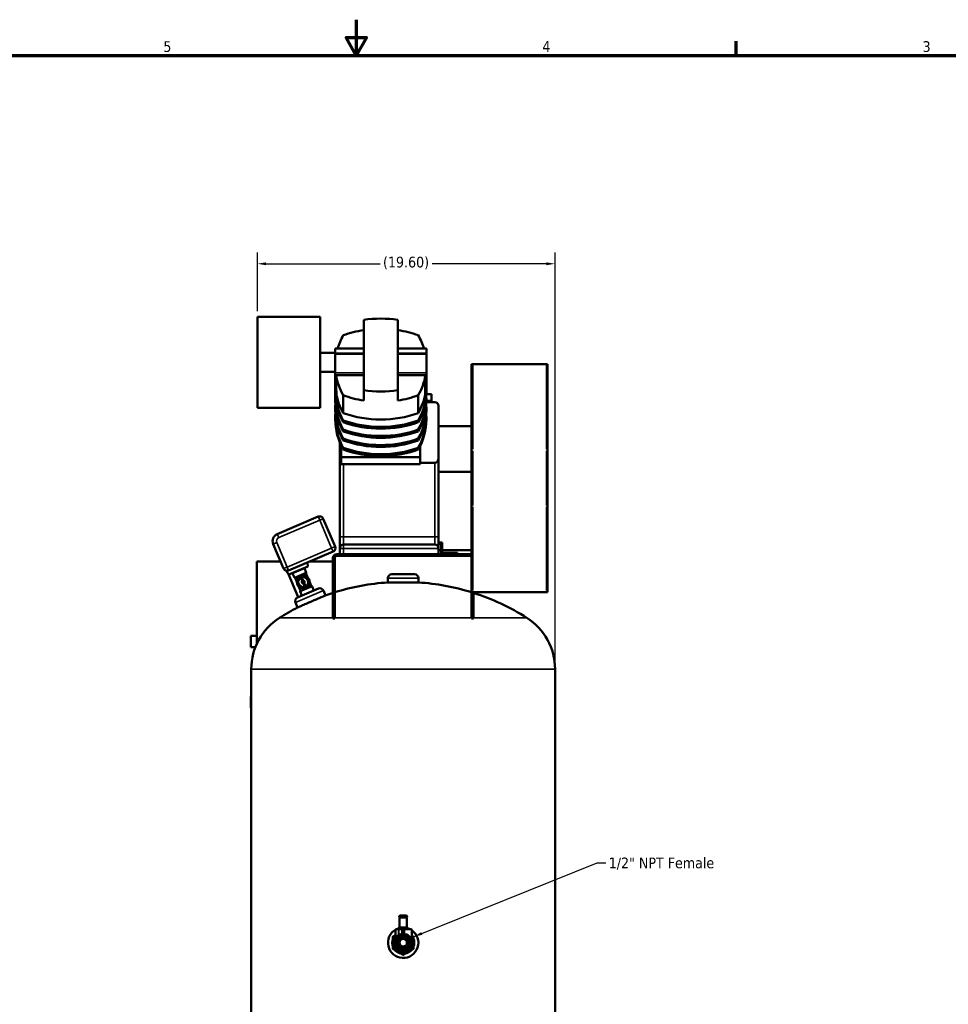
# Model space of a CAD drawing. Header units: inches. Extents: x 1 to 199, y 4 to 126.
# Tile 45 of 54: x 78 to 139, y 61 to 126. Entities that reach past the tile are written whole.
import ezdxf

# ---------------------------------------------------------------- set-up
doc = ezdxf.new("R2010")
doc.units = ezdxf.units.IN
doc.header["$LTSCALE"] = 5.882353
doc.header["$MEASUREMENT"] = 0
for name, color, linetype, lineweight in [('Border (ANSI)', 7, 'Continuous', 70), ('Dimension (ANSI)', 7, 'Continuous', 25), ('Symbol (ANSI)', 7, 'Continuous', 25), ('Visible (ANSI)', 7, 'Continuous', 50), ('Visible Narrow (ANSI)', 7, 'Continuous', 35)]:
    doc.layers.add(name, color=color, linetype=linetype, lineweight=lineweight)
doc.styles.add('Note Text (ANSI)', font='tahoma.ttf')
doc.dimstyles.new('Default (ANSI)', dxfattribs={"dimscale": 5.882353, "dimtxt": 0.12, "dimasz": 0.098425, "dimexe": 0.125, "dimexo": 0.0625, "dimgap": 0.031496, "dimtad": 0, "dimtih": 1, "dimtoh": 1, "dimrnd": 1e-08, "dimzin": 4, "dimdsep": 46, "dimtxsty": 'Note Text (ANSI)', "dimcen": 0.09, "dimdle": 0.393701, "dimclrd": 256, "dimclre": 256, "dimclrt": 256, "dimadec": 0, "dimazin": 1, "dimtfac": 1, "dimtofl": 0, "dimtmove": 0, "dimatfit": 3, "dimfxl": 1, "dimtolj": 1, "dimtzin": 4, "dimlwd": -1, "dimlwe": -1, "dimarcsym": 0})
doc.dimstyles.new('Default (ANSI)$7', dxfattribs={"dimscale": 5.882353, "dimtxt": 0.12, "dimasz": 0.098425, "dimexe": 0.125, "dimexo": 0.0625, "dimgap": 0.031496, "dimtad": 0, "dimtih": 1, "dimtoh": 1, "dimrnd": 1e-08, "dimzin": 4, "dimdsep": 46, "dimtxsty": 'Note Text (ANSI)', "dimcen": 0.09, "dimdle": 0.393701, "dimclrd": 256, "dimclre": 256, "dimclrt": 256, "dimadec": 0, "dimazin": 1, "dimtfac": 1, "dimtofl": 0, "dimtmove": 0, "dimatfit": 3, "dimfxl": 1, "dimtolj": 1, "dimtzin": 4, "dimlwd": -1, "dimlwe": -1, "dimarcsym": 0})

# ---------------------------------------------------------------- blocks, each defined once
blk = doc.blocks.new('Borders Default Border')
at = {"layer": 'Border (ANSI)'}
blk.add_line((21.25, 21), (21.25, 21.16), dxfattribs=at)
at = {"layer": 'Border (ANSI)', "flags": 128}
for points in [[(17, 21.4), (17, 21), (16.885, 21.2), (17.115, 21.2), (17, 21)], [(0.5, 1), (0.5, 21), (33.5, 21), (33.5, 1), (0.5, 1)]]:
    blk.add_lwpolyline(points, dxfattribs=at)
at = {"layer": 'Border (ANSI)', "char_height": 0.12, "attachment_point": 7, "style": 'Note Text (ANSI)'}
for s, insert in [('5', (14.84, 21.037)), ('4', (19.083, 21.04)), ('3', (23.338, 21.037))]:
    blk.add_mtext(s, dxfattribs=dict(at, insert=insert))
blk = doc.blocks.new('*D9')
at = {"layer": 'Defpoints', "color": 0, "transparency": 16777216}
for p in [(113.085, 109.818), (93.485, 106.333), (113.085, 83.14)]:
    blk.add_point(p, dxfattribs=at)
at = {"layer": 'Dimension (ANSI)', "transparency": 16777216}
for p, q in [((93.485, 106.701), (93.485, 110.553)), ((113.085, 83.508), (113.085, 110.553)), ((94.064, 109.818), (101.572, 109.818)), ((112.506, 109.818), (104.998, 109.818))]:
    blk.add_line(p, q, dxfattribs=at)
for points in [[(94.064, 109.914), (94.064, 109.721), (93.485, 109.818)], [(112.506, 109.914), (112.506, 109.721), (113.085, 109.818)]]:
    blk.add_solid(points, dxfattribs=at)
at = {"layer": 'Dimension (ANSI)', "transparency": 16777216, "insert": (101.757, 110.284), "char_height": 0.70588, "attachment_point": 1, "style": 'Note Text (ANSI)'}
blk.add_mtext('\\A1;(19.60)', dxfattribs=at)

msp = doc.modelspace()

# ---------------------------------------------------------------- linework, layer by layer
at = {"layer": 'Visible (ANSI)'}
for p, q in [((93.485, 106.333), (93.485, 100.333)), ((97.61, 106.333), (93.485, 106.333)), ((97.61, 100.333), (97.61, 106.333)), ((100.485, 106.126), (100.485, 101.496)), ((102.735, 101.496), (102.735, 106.126)), ((98.61, 103.958), (97.61, 103.958)), ((98.61, 104.242), (98.61, 103.943)), ((98.61, 104.242), (100.485, 104.242)), ((98.61, 103.877), (98.61, 103.943)), ((98.61, 103.877), (98.61, 102.642)), ((102.735, 104.242), (104.61, 104.242)), ((104.61, 103.943), (104.61, 104.242)), ((104.61, 103.943), (104.61, 103.877)), ((104.61, 102.642), (104.61, 103.877)), ((107.589, 103.116), (107.589, 103.216)), ((112.585, 103.216), (107.589, 103.216)), ((107.589, 103.116), (107.639, 103.116)), ((107.589, 97.616), (107.589, 103.116)), ((107.639, 103.116), (107.639, 97.616)), ((112.535, 97.616), (112.535, 103.116)), ((112.535, 103.116), (112.585, 103.116)), ((112.585, 103.216), (112.585, 103.116)), ((112.585, 103.116), (112.585, 97.616)), ((98.61, 102.708), (97.61, 102.708)), ((98.61, 101.242), (98.61, 102.642)), ((100.485, 102.482), (98.666, 102.482)), ((104.554, 102.482), (102.735, 102.482)), ((104.61, 102.642), (104.61, 101.242)), ((98.61, 101.242), (98.687, 101.242)), ((99.141, 99.991), (99.141, 101.161)), ((100.485, 100.821), (100.485, 101.496)), ((102.735, 100.821), (102.735, 101.496)), ((104.078, 99.991), (104.078, 101.161)), ((104.532, 101.242), (104.61, 101.242)), ((104.61, 101.246), (104.96, 101.246)), ((104.96, 100.796), (104.96, 101.246)), ((98.61, 100.766), (98.61, 100.886)), ((105.16, 100.716), (104.609, 100.716)), ((104.61, 100.766), (104.61, 100.886)), ((104.61, 100.796), (104.96, 100.796)), ((104.96, 100.796), (104.96, 100.716)), ((105.41, 97.049), (105.41, 100.466)), ((97.61, 100.333), (93.485, 100.333)), ((98.61, 100.166), (98.61, 100.286)), ((104.61, 100.166), (104.61, 100.286)), ((98.61, 99.566), (98.61, 99.686)), ((99.141, 99.391), (99.141, 99.511)), ((104.078, 99.391), (104.078, 99.511)), ((104.61, 99.566), (104.61, 99.686)), ((99.141, 98.791), (99.141, 98.911)), ((104.078, 98.791), (104.078, 98.911)), ((105.41, 99.122), (107.589, 99.122)), ((98.91, 97.049), (98.91, 98.067)), ((99.141, 98.191), (99.141, 98.311)), ((104.078, 98.191), (104.078, 98.311)), ((99.01, 97.843), (99.01, 97.086)), ((99.141, 97.591), (99.141, 97.711)), ((104.078, 97.591), (104.078, 97.711)), ((104.21, 97.086), (104.21, 97.843)), ((107.639, 97.616), (107.589, 97.616)), ((107.589, 97.516), (107.589, 97.616)), ((107.589, 93.916), (107.589, 97.516)), ((107.589, 97.516), (107.639, 97.516)), ((107.639, 97.516), (107.639, 93.916)), ((112.585, 97.616), (112.535, 97.616)), ((112.535, 93.916), (112.535, 97.516)), ((112.535, 97.516), (112.585, 97.516)), ((112.585, 97.616), (112.585, 97.516)), ((112.585, 97.516), (112.585, 93.916)), ((98.91, 97.049), (98.91, 91.841)), ((99.01, 97.086), (104.21, 97.086)), ((99.01, 96.636), (99.01, 97.086)), ((99.01, 96.636), (104.21, 96.636)), ((104.21, 96.636), (104.21, 97.086)), ((105.16, 96.716), (104.21, 96.716)), ((105.41, 91.841), (105.41, 97.049)), ((105.41, 96.122), (107.589, 96.122)), ((107.639, 93.916), (107.589, 93.916)), ((107.589, 93.816), (107.589, 93.916)), ((107.589, 88.316), (107.589, 93.816)), ((107.589, 93.816), (107.639, 93.816)), ((107.639, 93.816), (107.639, 88.316)), ((112.585, 93.916), (112.535, 93.916)), ((112.535, 88.316), (112.535, 93.816)), ((112.535, 93.816), (112.585, 93.816)), ((112.585, 93.916), (112.585, 93.816)), ((112.585, 93.816), (112.585, 88.316)), ((97.497, 93.176), (94.793, 92.028)), ((98.606, 91.202), (97.824, 93.043)), ((94.528, 91.372), (95.212, 89.762)), ((98.91, 91.841), (98.91, 91.091)), ((105.41, 91.091), (105.41, 91.841)), ((105.66, 91.466), (105.41, 91.466)), ((105.41, 91.391), (105.585, 91.391)), ((105.585, 91.391), (105.585, 91.014)), ((105.66, 91.014), (105.66, 91.466)), ((95.539, 89.629), (98.474, 90.875)), ((98.91, 91.091), (98.91, 90.716)), ((105.16, 91.341), (99.16, 91.341)), ((105.41, 90.716), (105.41, 91.091)), ((105.585, 90.966), (105.41, 90.966)), ((105.585, 91.014), (105.66, 91.014)), ((105.585, 91.014), (105.585, 90.716)), ((105.66, 90.791), (105.66, 91.014)), ((107.589, 90.966), (105.66, 90.966)), ((106.66, 90.791), (105.66, 90.791)), ((106.66, 90.716), (106.66, 90.791)), ((95.019, 90.216), (93.46, 90.216)), ((93.46, 84.831), (93.46, 90.216)), ((96.812, 89.898), (96.776, 90.154)), ((98.46, 90.216), (96.922, 90.216)), ((98.46, 89.947), (98.46, 90.466)), ((98.585, 89.947), (98.585, 90.466)), ((107.46, 90.716), (98.71, 90.716)), ((98.71, 90.591), (107.46, 90.591)), ((107.585, 90.466), (107.585, 89.947)), ((95.555, 89.364), (95.35, 89.627)), ((96.812, 89.898), (95.555, 89.364)), ((95.804, 89.438), (95.92, 89.165)), ((95.959, 89.149), (96.686, 89.458)), ((96.586, 89.77), (96.702, 89.497)), ((96.784, 89.196), (96.675, 89.453)), ((98.46, 89.767), (98.46, 89.947)), ((98.46, 86.536), (98.46, 89.767)), ((98.585, 89.947), (98.585, 89.767)), ((98.585, 86.536), (98.585, 89.767)), ((107.585, 89.767), (107.585, 89.947)), ((107.585, 89.767), (107.585, 86.536)), ((95.538, 89.385), (96.178, 87.879)), ((96.08, 88.897), (95.97, 89.154)), ((96.381, 89.231), (96.334, 89.212)), ((96.628, 88.521), (96.334, 89.212)), ((96.674, 88.541), (96.381, 89.231)), ((97.038, 88.598), (96.929, 88.855)), ((102.085, 88.849), (102.085, 89.132)), ((102.085, 88.849), (104.085, 88.849)), ((102.335, 89.382), (103.835, 89.382)), ((104.085, 88.849), (104.085, 89.132)), ((96.122, 87.856), (97.503, 88.442)), ((96.333, 88.299), (96.224, 88.556)), ((96.422, 87.983), (96.306, 88.255)), ((97.049, 88.603), (96.322, 88.294)), ((96.674, 88.541), (96.628, 88.521)), ((97.204, 88.315), (97.088, 88.587)), ((97.831, 88.309), (97.965, 87.994)), ((107.639, 88.316), (107.589, 88.316)), ((107.589, 88.216), (107.589, 88.316)), ((112.585, 88.216), (107.589, 88.216)), ((107.71, 88.216), (107.71, 86.536)), ((112.585, 88.316), (112.535, 88.316)), ((112.585, 88.316), (112.585, 88.216)), ((95.99, 87.528), (96.13, 87.198)), ((98.46, 86.466), (98.46, 86.536)), ((98.46, 86.466), (98.585, 86.466)), ((98.585, 86.536), (98.585, 86.466)), ((107.585, 86.466), (107.585, 86.536)), ((107.585, 86.466), (107.71, 86.466)), ((107.71, 86.536), (107.71, 86.466)), ((93.06, 85.341), (93.06, 84.591)), ((93.46, 85.341), (93.06, 85.341)), ((93.357, 84.591), (93.06, 84.591)), ((93.085, 83.14), (93.085, 47.123)), ((113.085, 83.14), (113.085, 47.123)), ((93.06, 81.341), (93.06, 80.591)), ((93.085, 81.341), (93.06, 81.341)), ((93.085, 80.591), (93.06, 80.591)), ((102.826, 66.835), (102.826, 66.892)), ((102.849, 66.152), (102.849, 66.806)), ((102.974, 66.922), (102.856, 66.922)), ((102.856, 66.805), (102.974, 66.805)), ((102.974, 66.922), (103.196, 66.922)), ((103.196, 66.805), (102.974, 66.805)), ((103.314, 66.922), (103.196, 66.922)), ((103.196, 66.805), (103.314, 66.805)), ((103.321, 66.152), (103.321, 66.806)), ((103.343, 66.892), (103.343, 66.835)), ((102.849, 66.152), (102.849, 66.13)), ((103.321, 66.13), (102.849, 66.13)), ((103.306, 66.103), (102.864, 66.103)), ((102.864, 66.103), (102.864, 66.049)), ((102.937, 66.13), (102.937, 66.103)), ((103.232, 66.13), (103.232, 66.103)), ((103.306, 66.103), (103.306, 66.049)), ((103.321, 66.13), (103.321, 66.152)), ((103.321, 66.11), (103.321, 66.13)), ((103.321, 66.022), (103.321, 66.11)), ((102.589, 65.455), (102.589, 65.976)), ((102.635, 66.022), (102.787, 66.022)), ((102.809, 66.022), (102.787, 66.022)), ((103.02, 66.022), (102.809, 66.022)), ((103.306, 66.049), (102.864, 66.049)), ((102.937, 66.049), (102.937, 66.022)), ((103.037, 66.022), (103.02, 66.022)), ((103.026, 66.01), (103.026, 65.976)), ((103.026, 65.729), (103.026, 65.976)), ((103.037, 66.022), (103.132, 66.022)), ((103.155, 66.022), (103.132, 66.022)), ((103.144, 65.976), (103.144, 66.01)), ((103.144, 65.976), (103.144, 65.729)), ((103.155, 66.022), (103.6, 66.022)), ((103.232, 66.049), (103.232, 66.022)), ((103.645, 65.976), (103.645, 65.318))]:
    msp.add_line(p, q, dxfattribs=at)
for centre, radius in [((96.504, 88.876), 0.425), ((103.085, 65.132), 0.59), ((103.085, 65.132), 0.507), ((103.085, 65.132), 0.454), ((103.085, 65.132), 0.25)]:
    msp.add_circle(centre, radius, dxfattribs=at)
for centre, radius, start, end in [((105.16, 100.466), 0.25, 0, 90), ((97.594, 92.946), 0.25, 23, 113), ((94.988, 91.568), 0.5, 113, 203), ((98.376, 91.105), 0.25, 293, 23), ((99.16, 91.091), 0.25, 90, 180), ((105.16, 91.091), 0.25, 0, 90), ((98.71, 90.466), 0.25, 90, 180), ((98.71, 90.466), 0.125, 90, 180), ((107.46, 90.466), 0.25, 58.93568, 90), ((107.46, 90.466), 0.125, 0, 90), ((95.442, 89.859), 0.25, 203, 293), ((95.831, 89.449), 0.0296, 113, 203), ((96.559, 89.758), 0.0296, 23, 113), ((96.675, 89.486), 0.0296, 293, 23), ((95.947, 89.177), 0.0296, 203, 293), ((96.504, 88.876), 0.335, 117.27978, 288.72022), ((96.504, 88.876), 0.335, 297.27978, 108.72022), ((96.504, 88.876), 0.0935, 128.5084, 277.4916), ((96.504, 88.876), 0.0935, 308.5084, 97.4916), ((103.085, 73.673), 15.208, 93.77011, 107.21094), ((102.335, 89.132), 0.25, 90, 180), ((103.835, 89.132), 0.25, 0, 90), ((103.085, 73.673), 15.208, 72.78906, 86.22989), ((96.333, 88.267), 0.0296, 113, 203), ((97.061, 88.576), 0.0296, 23, 113), ((97.601, 88.212), 0.25, 23, 113), ((103.085, 73.673), 15.208, 107.7046, 109.67288), ((103.085, 73.673), 15.208, 57.63466, 72.2954), ((96.22, 87.626), 0.25, 113, 203), ((103.085, 73.673), 15.208, 117.21333, 122.36534), ((97.085, 83.14), 4, 122.36534, 180), ((109.085, 83.14), 4, 0, 57.63466), ((102.856, 66.892), 0.0295, 90, 180), ((102.856, 66.835), 0.0295, 180, 270), ((103.314, 66.892), 0.0295, 0, 90), ((103.314, 66.835), 0.0295, 270, 0), ((103.085, 65.132), 1, 98.48208, 117.19615), ((103.085, 65.132), 1, 62.87325, 76.34942), ((103.085, 65.132), 1, 118.90997, 55.90962), ((103.085, 65.132), 0.69, 135.91108, 180), ((102.578, 65.455), 0.0114, 327.4621, 0), ((102.635, 65.976), 0.0456, 90, 180), ((103.085, 65.132), 0.466, 112.5, 157.5), ((103.085, 65.132), 0.466, 67.5, 112.5), ((103.014, 65.729), 0.0114, 276.72342, 0), ((103.037, 66.01), 0.0114, 90, 180), ((103.132, 66.01), 0.0114, 0, 90), ((103.155, 65.729), 0.0114, 180, 263.27658), ((103.085, 65.132), 0.466, 22.5, 67.5), ((103.6, 65.976), 0.0456, 0, 90), ((103.085, 65.132), 0.69, 0, 35.67689), ((103.085, 65.132), 0.69, 180, 240), ((103.085, 65.132), 0.466, 157.5, 202.5), ((103.085, 65.132), 0.466, 202.5, 247.5), ((103.085, 65.132), 0.419, 275.22414, 314.46601), ((103.085, 65.132), 0.466, 292.5, 337.5), ((103.085, 65.132), 0.69, 300, 0), ((103.085, 65.132), 0.466, 337.5, 22.5), ((103.657, 65.318), 0.0114, 180, 198.01998), ((103.085, 65.132), 0.69, 240, 300), ((103.085, 65.132), 0.466, 247.5, 292.5)]:
    msp.add_arc(centre, radius, start, end, dxfattribs=at)
for centre, major_axis, ratio, start_param, end_param in [((101.61, 101.411), (-6, 0), 0.8, 4.523773, 4.901005), ((104.61, 103.136), (-6, 0), 0.8, 5.859154, 6.050772), ((101.61, 100.736), (-6, 0), 0.8, 4.901005, 5.13642), ((101.61, 100.736), (-6, 0), 0.8, 4.288358, 4.523773), ((98.61, 103.136), (6, 0), 0.8, 0.232413, 0.424031), ((104.61, 109.565), (0, -52.01), 0.115362, 4.849, 4.873119), ((104.61, 103.136), (-6, 0), 0.8, 0.136611, 0.424031), ((98.61, 103.136), (6, 0), 0.8, 5.859154, 6.146575), ((98.61, 109.565), (0, 52.01), 0.115362, 4.551659, 4.575778), ((104.61, 100.886), (-6, 0), 0.8, 6.233164, 6.707216), ((104.61, 101.366), (-6, 0), 0.8, 0.025889, 0.424031), ((104.61, 101.486), (-6, 0), 0.8, 0.050908, 0.424031), ((104.61, 101.966), (-6, 0), 0.8, 0.151464, 0.424031), ((101.61, 105.536), (6, 0), 0.8, 4.288358, 4.523773), ((101.61, 106.211), (6, 0), 0.8, 4.523773, 4.901005), ((101.61, 105.536), (6, 0), 0.8, 4.901005, 5.13642), ((98.61, 101.966), (6, 0), 0.8, 5.859154, 6.131721), ((98.61, 101.366), (6, 0), 0.8, 5.859154, 6.257297), ((98.61, 101.486), (6, 0), 0.8, 5.859154, 6.232278), ((98.61, 100.886), (6, 0), 0.8, 5.859154, 6.333206), ((104.61, 100.286), (-6, 0), 0.8, 6.233164, 6.707216), ((104.61, 100.766), (-6, 0), 0.8, 0, 0.424031), ((98.61, 100.766), (6, 0), 0.8, 5.859154, 6.283185), ((98.61, 100.286), (6, 0), 0.8, 5.859154, 6.333206), ((104.61, 99.686), (-6, 0), 0.8, 6.233164, 6.707216), ((104.61, 100.166), (-6, 0), 0.8, 0, 0.424031), ((101.61, 104.366), (-6, 0), 0.8, 1.146765, 1.994827), ((98.61, 100.166), (6, 0), 0.8, 5.859154, 6.283185), ((98.61, 99.686), (6, 0), 0.8, 5.859154, 6.333206), ((104.61, 99.566), (-6, 0), 0.8, 0, 0.424031), ((101.61, 103.886), (6, 0), 0.8, 4.288358, 5.13642), ((101.61, 103.766), (-6, 0), 0.8, 1.146765, 1.994827), ((98.61, 99.566), (6, 0), 0.8, 5.859154, 6.283185), ((101.61, 103.286), (6, 0), 0.8, 4.288358, 5.13642), ((101.61, 103.166), (-6, 0), 0.8, 1.146765, 1.994827), ((101.61, 102.686), (6, 0), 0.8, 4.288358, 5.13642), ((101.61, 102.566), (-6, 0), 0.8, 1.146765, 1.994827), ((101.61, 102.086), (6, 0), 0.8, 4.288358, 5.13642), ((101.61, 101.966), (-6, 0), 0.8, 1.146765, 1.994827), ((99.16, 97.049), (0, -0.333), 0.75, 4.712389, 5.639684), ((105.16, 97.049), (0, -0.333), 0.75, 0, 1.570796)]:
    msp.add_ellipse(centre, major_axis=major_axis, ratio=ratio, start_param=start_param, end_param=end_param, dxfattribs=at)
for points, weights in [([(96.187, 89.115), (96.163, 88.918), (96.139, 88.721)], [1.64343607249, 1.89767651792, 1.64343607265]), ([(96.347, 89.183), (96.272, 89.151), (96.187, 89.115)], [1.76822123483, 1.75332744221, 1.64343607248]), ([(96.552, 89.27), (96.467, 89.234), (96.393, 89.202)], [1.64343607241, 1.75332744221, 1.76822123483]), ([(96.869, 89.031), (96.711, 89.151), (96.552, 89.27)], [1.64343607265, 1.89767651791, 1.64343607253]), ([(96.821, 88.637), (96.845, 88.834), (96.869, 89.031)], [1.64343607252, 1.8976765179, 1.64343607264]), ([(96.139, 88.721), (96.297, 88.602), (96.456, 88.482)], [1.64343607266, 1.89767651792, 1.64343607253]), ([(96.456, 88.482), (96.541, 88.519), (96.615, 88.55)], [1.64343607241, 1.7533274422, 1.76822123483]), ([(96.661, 88.57), (96.736, 88.601), (96.821, 88.637)], [1.76822123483, 1.7533274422, 1.64343607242]), ([(102.395, 65.53), (102.497, 65.589), (102.589, 65.642)], [1.26531835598, 1.31787138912, 1.34220592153]), ([(102.395, 65.132), (102.395, 65.316), (102.395, 65.53)], [1.36319107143, 1.36319107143, 1.26531835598]), ([(102.654, 65.31), (102.69, 65.396), (102.728, 65.488)], [1.92422309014, 1.92422309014, 1.8480890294]), ([(102.728, 65.488), (102.821, 65.527), (102.906, 65.562)], [1.8480890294, 1.92422309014, 1.92422309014]), ([(102.906, 65.562), (102.992, 65.598), (103.085, 65.636)], [1.92422309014, 1.92422309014, 1.8480890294]), ([(103.085, 65.636), (103.178, 65.598), (103.263, 65.562)], [1.8480890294, 1.92422309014, 1.92422309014]), ([(103.263, 65.562), (103.349, 65.527), (103.442, 65.488)], [1.92422309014, 1.92422309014, 1.8480890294]), ([(103.442, 65.488), (103.48, 65.396), (103.515, 65.31)], [1.8480890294, 1.92422309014, 1.92422309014]), ([(103.645, 65.605), (103.707, 65.569), (103.775, 65.53)], [1.32153523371, 1.29933991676, 1.26531835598]), ([(103.775, 65.53), (103.775, 65.316), (103.775, 65.132)], [1.26531835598, 1.36319107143, 1.36319107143]), ([(102.395, 64.733), (102.395, 64.947), (102.395, 65.132)], [1.26531835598, 1.36319107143, 1.36319107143]), ([(102.58, 65.132), (102.619, 65.224), (102.654, 65.31)], [1.8480890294, 1.92422309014, 1.92422309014]), ([(102.654, 64.953), (102.619, 65.039), (102.58, 65.132)], [1.92422309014, 1.92422309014, 1.8480890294]), ([(102.728, 64.775), (102.69, 64.868), (102.654, 64.953)], [1.8480890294, 1.92422309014, 1.92422309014]), ([(103.515, 64.953), (103.48, 64.868), (103.442, 64.775)], [1.92422309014, 1.92422309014, 1.8480890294]), ([(103.515, 65.31), (103.551, 65.224), (103.589, 65.132)], [1.92422309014, 1.92422309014, 1.8480890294]), ([(103.589, 65.132), (103.551, 65.039), (103.515, 64.953)], [1.8480890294, 1.92422309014, 1.92422309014]), ([(103.775, 65.132), (103.775, 64.947), (103.775, 64.733)], [1.36319107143, 1.36319107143, 1.26531835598]), ([(102.74, 64.534), (102.58, 64.626), (102.395, 64.733)], [1.36319107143, 1.36319107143, 1.26531835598]), ([(102.906, 64.701), (102.821, 64.736), (102.728, 64.775)], [1.92422309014, 1.92422309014, 1.8480890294]), ([(103.085, 64.335), (102.9, 64.442), (102.74, 64.534)], [1.26531835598, 1.36319107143, 1.36319107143]), ([(103.085, 64.627), (102.992, 64.666), (102.906, 64.701)], [1.8480890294, 1.92422309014, 1.92422309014]), ([(103.263, 64.701), (103.178, 64.666), (103.085, 64.627)], [1.92422309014, 1.92422309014, 1.8480890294]), ([(103.43, 64.534), (103.27, 64.442), (103.085, 64.335)], [1.36319107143, 1.36319107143, 1.26531835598]), ([(103.442, 64.775), (103.349, 64.736), (103.263, 64.701)], [1.8480890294, 1.92422309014, 1.92422309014]), ([(103.775, 64.733), (103.59, 64.626), (103.43, 64.534)], [1.26531835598, 1.36319107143, 1.36319107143])]:
    msp.add_rational_spline(points, weights, degree=2, dxfattribs=at)
for points, knots in [([(97.047, 87.596), (96.99, 87.571), (96.93, 87.545), (96.812, 87.494), (96.753, 87.468), (96.64, 87.419), (96.586, 87.396), (96.485, 87.352), (96.439, 87.332), (96.358, 87.297), (96.32, 87.28), (96.252, 87.251), (96.223, 87.239), (96.176, 87.218), (96.159, 87.211), (96.135, 87.201), (96.13, 87.198), (96.13, 87.198)], [0, 0, 0, 0, 0.478407, 0.478407, 0.956814, 0.956814, 1.435222, 1.435222, 1.913629, 1.913629, 2.39202, 2.39202, 2.870411, 2.870411, 3.348803, 3.348803, 3.827194, 3.827194, 3.827194, 3.827194]), ([(97.965, 87.994), (97.965, 87.994), (97.959, 87.991), (97.936, 87.981), (97.918, 87.974), (97.872, 87.953), (97.843, 87.941), (97.775, 87.912), (97.737, 87.895), (97.655, 87.86), (97.609, 87.84), (97.509, 87.796), (97.455, 87.773), (97.342, 87.724), (97.283, 87.698), (97.165, 87.647), (97.105, 87.621), (97.047, 87.596)], [11.481582, 11.481582, 11.481582, 11.481582, 11.959974, 11.959974, 12.438365, 12.438365, 12.916756, 12.916756, 13.395148, 13.395148, 13.873555, 13.873555, 14.351962, 14.351962, 14.830369, 14.830369, 15.308776, 15.308776, 15.308776, 15.308776]), ([(103.123, 64.714), (103.088, 64.712), (103.054, 64.714), (102.986, 64.726), (102.953, 64.736), (102.872, 64.772), (102.827, 64.804), (102.754, 64.882), (102.725, 64.927), (102.686, 65.027), (102.677, 65.08), (102.679, 65.186), (102.691, 65.238), (102.733, 65.334), (102.763, 65.377), (102.837, 65.45), (102.882, 65.479), (102.978, 65.518), (103.029, 65.527), (103.131, 65.526), (103.182, 65.516), (103.276, 65.477), (103.319, 65.448), (103.391, 65.376), (103.419, 65.334), (103.458, 65.241), (103.468, 65.192), (103.469, 65.091), (103.459, 65.042), (103.422, 64.95), (103.395, 64.908), (103.327, 64.838), (103.286, 64.81), (103.2, 64.773), (103.158, 64.763), (103.071, 64.757), (103.028, 64.762), (102.986, 64.775)], [0.000004, 0.000004, 0.000004, 0.000004, 0.263435, 0.263435, 0.525574, 0.525574, 0.937275, 0.937275, 1.342507, 1.342507, 1.748475, 1.748475, 2.149678, 2.149678, 2.548029, 2.548029, 2.945429, 2.945429, 3.336846, 3.336846, 3.725754, 3.725754, 4.115193, 4.115193, 4.499008, 4.499008, 4.882326, 4.882326, 5.261964, 5.261964, 5.637444, 5.637444, 6.012646, 6.012646, 6.344797, 6.344797, 6.67464, 6.67464, 6.67464, 6.67464]), ([(102.759, 64.957), (102.75, 64.973), (102.743, 64.99), (102.726, 65.035), (102.72, 65.065), (102.714, 65.125), (102.715, 65.156), (102.724, 65.216), (102.732, 65.245), (102.755, 65.301), (102.77, 65.327), (102.806, 65.376), (102.827, 65.398), (102.874, 65.436), (102.9, 65.453), (102.954, 65.478), (102.983, 65.488), (103.042, 65.5), (103.073, 65.502), (103.133, 65.499), (103.163, 65.494), (103.221, 65.476), (103.249, 65.464), (103.3, 65.433), (103.324, 65.414), (103.367, 65.371), (103.386, 65.347), (103.417, 65.295), (103.429, 65.267), (103.446, 65.21), (103.452, 65.18), (103.454, 65.12), (103.452, 65.089), (103.44, 65.03), (103.431, 65.001), (103.405, 64.947), (103.389, 64.921), (103.35, 64.875), (103.328, 64.854), (103.28, 64.818), (103.254, 64.803), (103.198, 64.78), (103.169, 64.772), (103.109, 64.763), (103.079, 64.762), (103.019, 64.768), (102.989, 64.775), (102.933, 64.795), (102.905, 64.809), (102.855, 64.842), (102.832, 64.862), (102.792, 64.907), (102.775, 64.932), (102.746, 64.985), (102.736, 65.013), (102.721, 65.071), (102.717, 65.102), (102.717, 65.162), (102.721, 65.192), (102.736, 65.25), (102.747, 65.278), (102.775, 65.331), (102.793, 65.356), (102.833, 65.4), (102.856, 65.42), (102.906, 65.454), (102.933, 65.467), (102.989, 65.487), (103.019, 65.494), (103.079, 65.5), (103.109, 65.499), (103.168, 65.49), (103.197, 65.482), (103.253, 65.459), (103.279, 65.444), (103.327, 65.408), (103.349, 65.387), (103.387, 65.341), (103.403, 65.315), (103.429, 65.261), (103.438, 65.232), (103.45, 65.174), (103.452, 65.144), (103.449, 65.084), (103.444, 65.054), (103.427, 64.997), (103.414, 64.969), (103.383, 64.918), (103.365, 64.894), (103.322, 64.852), (103.299, 64.833), (103.247, 64.802), (103.22, 64.79), (103.162, 64.773), (103.133, 64.768), (103.073, 64.765), (103.043, 64.767), (102.984, 64.779), (102.955, 64.788), (102.901, 64.814), (102.876, 64.83), (102.83, 64.868), (102.809, 64.89), (102.773, 64.938), (102.759, 64.964), (102.736, 65.019), (102.728, 65.048), (102.719, 65.108), (102.718, 65.138), (102.724, 65.197), (102.731, 65.226), (102.751, 65.283), (102.765, 65.31), (102.798, 65.359), (102.818, 65.382), (102.862, 65.422), (102.886, 65.439), (102.939, 65.467), (102.967, 65.478), (103.025, 65.493), (103.055, 65.496), (103.115, 65.496), (103.144, 65.493), (103.202, 65.478), (103.23, 65.467), (103.283, 65.439), (103.307, 65.422), (103.352, 65.382), (103.371, 65.359), (103.404, 65.309), (103.418, 65.282), (103.438, 65.226), (103.444, 65.197), (103.45, 65.138), (103.449, 65.108), (103.441, 65.049), (103.433, 65.02), (103.41, 64.965), (103.395, 64.939), (103.359, 64.891), (103.339, 64.869), (103.293, 64.831), (103.267, 64.815), (103.213, 64.79), (103.185, 64.781), (103.127, 64.769), (103.097, 64.767), (103.037, 64.77), (103.008, 64.775), (102.951, 64.792), (102.923, 64.805), (102.872, 64.835), (102.849, 64.854), (102.807, 64.896), (102.788, 64.919), (102.758, 64.97), (102.746, 64.998), (102.729, 65.055), (102.724, 65.084), (102.721, 65.143), (102.723, 65.173), (102.735, 65.232), (102.744, 65.26), (102.769, 65.314), (102.785, 65.339), (102.823, 65.385), (102.845, 65.405), (102.893, 65.441), (102.919, 65.455), (102.973, 65.478), (103.002, 65.486), (103.061, 65.495), (103.091, 65.495), (103.15, 65.489), (103.179, 65.483), (103.235, 65.463), (103.261, 65.449), (103.311, 65.416), (103.333, 65.397), (103.373, 65.353), (103.39, 65.328), (103.418, 65.276), (103.429, 65.248), (103.443, 65.191), (103.447, 65.161), (103.447, 65.102), (103.443, 65.072), (103.429, 65.015), (103.418, 64.987), (103.39, 64.935), (103.373, 64.911), (103.333, 64.867), (103.31, 64.847), (103.261, 64.814), (103.234, 64.801), (103.179, 64.781), (103.15, 64.775), (103.091, 64.769), (103.061, 64.77), (103.003, 64.779), (102.974, 64.786), (102.919, 64.809), (102.893, 64.824), (102.846, 64.859), (102.824, 64.88), (102.787, 64.925), (102.771, 64.951), (102.746, 65.004), (102.737, 65.032), (102.725, 65.09), (102.723, 65.12), (102.726, 65.179), (102.731, 65.208), (102.748, 65.265), (102.76, 65.292), (102.791, 65.342), (102.809, 65.366), (102.851, 65.407), (102.874, 65.426), (102.925, 65.456), (102.952, 65.468), (103.008, 65.485), (103.038, 65.49), (103.097, 65.493), (103.126, 65.491), (103.184, 65.479), (103.212, 65.47), (103.265, 65.445), (103.29, 65.429), (103.336, 65.391), (103.356, 65.37), (103.391, 65.322), (103.406, 65.296), (103.429, 65.242), (103.436, 65.213), (103.445, 65.155), (103.446, 65.126), (103.44, 65.067), (103.433, 65.038), (103.413, 64.983), (103.4, 64.956), (103.367, 64.907), (103.348, 64.885), (103.304, 64.846), (103.28, 64.828), (103.228, 64.801), (103.201, 64.79), (103.144, 64.776), (103.114, 64.772), (103.055, 64.772), (103.026, 64.776), (102.969, 64.79), (102.941, 64.801), (102.89, 64.829), (102.866, 64.846), (102.822, 64.885), (102.803, 64.908), (102.77, 64.957), (102.757, 64.983), (102.737, 65.038), (102.731, 65.067), (102.725, 65.126), (102.726, 65.155), (102.734, 65.213), (102.742, 65.242), (102.765, 65.296), (102.779, 65.322), (102.814, 65.369), (102.835, 65.39), (102.88, 65.427), (102.905, 65.443), (102.958, 65.468), (102.986, 65.477), (103.044, 65.489), (103.073, 65.491), (103.132, 65.488), (103.161, 65.483), (103.217, 65.466), (103.244, 65.454), (103.294, 65.423), (103.317, 65.405), (103.358, 65.364), (103.377, 65.341), (103.407, 65.29), (103.419, 65.263), (103.435, 65.207), (103.441, 65.178), (103.443, 65.12), (103.441, 65.091), (103.43, 65.033), (103.42, 65.005), (103.395, 64.952), (103.38, 64.927), (103.342, 64.882), (103.321, 64.862), (103.274, 64.827), (103.248, 64.813), (103.194, 64.791), (103.166, 64.783), (103.108, 64.774), (103.079, 64.773), (103.021, 64.779), (102.992, 64.786), (102.937, 64.805), (102.911, 64.819), (102.862, 64.851), (102.84, 64.87), (102.801, 64.914), (102.784, 64.938), (102.757, 64.989), (102.746, 65.017), (102.732, 65.073), (102.728, 65.102), (102.728, 65.161), (102.732, 65.19), (102.746, 65.246), (102.757, 65.274), (102.784, 65.325), (102.801, 65.349), (102.841, 65.392), (102.863, 65.411), (102.911, 65.444), (102.937, 65.457), (102.983, 65.473), (103.003, 65.478), (103.022, 65.482)], [0.2671922, 0.2671922, 0.2671922, 0.2671922, 0.2695312, 0.2695312, 0.2734375, 0.2734375, 0.2773438, 0.2773438, 0.28125, 0.28125, 0.2851562, 0.2851562, 0.2890625, 0.2890625, 0.2929688, 0.2929688, 0.296875, 0.296875, 0.3007812, 0.3007812, 0.3046875, 0.3046875, 0.3085938, 0.3085938, 0.3125, 0.3125, 0.3164062, 0.3164062, 0.3203125, 0.3203125, 0.3242188, 0.3242188, 0.328125, 0.328125, 0.3320312, 0.3320312, 0.3359375, 0.3359375, 0.3398438, 0.3398438, 0.34375, 0.34375, 0.3476562, 0.3476562, 0.3515625, 0.3515625, 0.3554688, 0.3554688, 0.359375, 0.359375, 0.3632812, 0.3632812, 0.3671875, 0.3671875, 0.3710938, 0.3710938, 0.375, 0.375, 0.3789062, 0.3789062, 0.3828125, 0.3828125, 0.3867188, 0.3867188, 0.390625, 0.390625, 0.3945312, 0.3945312, 0.3984375, 0.3984375, 0.4023438, 0.4023438, 0.40625, 0.40625, 0.4101562, 0.4101562, 0.4140625, 0.4140625, 0.4179688, 0.4179688, 0.421875, 0.421875, 0.4257812, 0.4257812, 0.4296875, 0.4296875, 0.4335938, 0.4335938, 0.4375, 0.4375, 0.4414062, 0.4414062, 0.4453125, 0.4453125, 0.4492188, 0.4492188, 0.453125, 0.453125, 0.4570312, 0.4570312, 0.4609375, 0.4609375, 0.4648438, 0.4648438, 0.46875, 0.46875, 0.4726562, 0.4726562, 0.4765625, 0.4765625, 0.4804688, 0.4804688, 0.484375, 0.484375, 0.4882812, 0.4882812, 0.4921875, 0.4921875, 0.4960938, 0.4960938, 0.5, 0.5, 0.5039062, 0.5039062, 0.5078125, 0.5078125, 0.5117188, 0.5117188, 0.515625, 0.515625, 0.5195312, 0.5195312, 0.5234375, 0.5234375, 0.5273438, 0.5273438, 0.53125, 0.53125, 0.5351562, 0.5351562, 0.5390625, 0.5390625, 0.5429688, 0.5429688, 0.546875, 0.546875, 0.5507812, 0.5507812, 0.5546875, 0.5546875, 0.5585938, 0.5585938, 0.5625, 0.5625, 0.5664062, 0.5664062, 0.5703125, 0.5703125, 0.5742188, 0.5742188, 0.578125, 0.578125, 0.5820312, 0.5820312, 0.5859375, 0.5859375, 0.5898438, 0.5898438, 0.59375, 0.59375, 0.5976562, 0.5976562, 0.6015625, 0.6015625, 0.6054688, 0.6054688, 0.609375, 0.609375, 0.6132812, 0.6132812, 0.6171875, 0.6171875, 0.6210938, 0.6210938, 0.625, 0.625, 0.6289062, 0.6289062, 0.6328125, 0.6328125, 0.6367188, 0.6367188, 0.640625, 0.640625, 0.6445312, 0.6445312, 0.6484375, 0.6484375, 0.6523438, 0.6523438, 0.65625, 0.65625, 0.6601562, 0.6601562, 0.6640625, 0.6640625, 0.6679688, 0.6679688, 0.671875, 0.671875, 0.6757812, 0.6757812, 0.6796875, 0.6796875, 0.6835938, 0.6835938, 0.6875, 0.6875, 0.6914062, 0.6914062, 0.6953125, 0.6953125, 0.6992188, 0.6992188, 0.703125, 0.703125, 0.7070312, 0.7070312, 0.7109375, 0.7109375, 0.7148438, 0.7148438, 0.71875, 0.71875, 0.7226562, 0.7226562, 0.7265625, 0.7265625, 0.7304688, 0.7304688, 0.734375, 0.734375, 0.7382812, 0.7382812, 0.7421875, 0.7421875, 0.7460938, 0.7460938, 0.75, 0.75, 0.7539062, 0.7539062, 0.7578125, 0.7578125, 0.7617188, 0.7617188, 0.765625, 0.765625, 0.7695312, 0.7695312, 0.7734375, 0.7734375, 0.7773438, 0.7773438, 0.78125, 0.78125, 0.7851562, 0.7851562, 0.7890625, 0.7890625, 0.7929688, 0.7929688, 0.796875, 0.796875, 0.8007812, 0.8007812, 0.8046875, 0.8046875, 0.8085938, 0.8085938, 0.8125, 0.8125, 0.8164062, 0.8164062, 0.8203125, 0.8203125, 0.8242188, 0.8242188, 0.828125, 0.828125, 0.8320312, 0.8320312, 0.8359375, 0.8359375, 0.8398438, 0.8398438, 0.84375, 0.84375, 0.8476562, 0.8476562, 0.8515625, 0.8515625, 0.8554688, 0.8554688, 0.859375, 0.859375, 0.8632812, 0.8632812, 0.8671875, 0.8671875, 0.8710938, 0.8710938, 0.875, 0.875, 0.8789062, 0.8789062, 0.8828125, 0.8828125, 0.8867188, 0.8867188, 0.890625, 0.890625, 0.8945312, 0.8945312, 0.89718, 0.89718, 0.89718, 0.89718]), ([(103.022, 65.482), (103.031, 65.484), (103.041, 65.486), (103.05, 65.487), (103.054, 65.488), (103.058, 65.488), (103.062, 65.489)], [0, 0, 0, 0, 0.000712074, 0.000712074, 0.000712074, 0.001017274, 0.001017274, 0.001017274, 0.001017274]), ([(102.986, 64.775), (102.962, 64.781), (102.939, 64.791), (102.894, 64.813), (102.873, 64.827), (102.834, 64.858), (102.816, 64.876), (102.784, 64.914), (102.77, 64.935), (102.759, 64.957)], [0, 0, 0, 0, 0.1905974, 0.1905974, 0.3815745, 0.3815745, 0.5729743, 0.5729743, 0.7646144, 0.7646144, 0.7646144, 0.7646144]), ([(102.759, 64.957), (102.772, 64.927), (102.789, 64.899), (102.831, 64.847), (102.856, 64.824), (102.925, 64.775), (102.971, 64.754), (103.071, 64.731), (103.124, 64.729), (103.207, 64.743), (103.238, 64.752), (103.298, 64.777), (103.327, 64.793), (103.353, 64.813)], [0, 0, 0, 0, 0.251498, 0.251498, 0.506561, 0.506561, 0.889753, 0.889753, 1.283098, 1.283098, 1.526387, 1.526387, 1.772307, 1.772307, 1.772307, 1.772307]), ([(103.378, 64.833), (103.376, 64.83), (103.373, 64.828), (103.369, 64.824), (103.368, 64.823), (103.364, 64.819), (103.362, 64.817), (103.351, 64.808), (103.343, 64.802), (103.33, 64.792), (103.326, 64.789), (103.315, 64.782), (103.308, 64.777), (103.298, 64.771), (103.294, 64.768), (103.287, 64.765), (103.284, 64.763), (103.28, 64.761), (103.279, 64.761), (103.269, 64.755), (103.26, 64.751), (103.245, 64.745), (103.24, 64.743), (103.229, 64.738), (103.223, 64.736), (103.211, 64.732), (103.204, 64.73), (103.194, 64.727), (103.19, 64.726), (103.183, 64.724), (103.179, 64.724), (103.168, 64.721), (103.16, 64.72), (103.147, 64.717), (103.141, 64.717), (103.129, 64.715), (103.122, 64.714), (103.113, 64.714), (103.111, 64.714), (103.108, 64.714)], [-22.3636874, -22.3636874, -22.3636874, -22.3636874, -22.3376807, -22.3376807, -22.3218743, -22.3218743, -22.2976647, -22.2976647, -22.2175116, -22.2175116, -22.1782551, -22.1782551, -22.1166218, -22.1166218, -22.080963, -22.080963, -22.0569004, -22.0569004, -22.0495399, -22.0495399, -21.9686903, -21.9686903, -21.9280572, -21.9280572, -21.8810197, -21.8810197, -21.8283094, -21.8283094, -21.7991082, -21.7991082, -21.7695849, -21.7695849, -21.710024, -21.710024, -21.6655829, -21.6655829, -21.6159477, -21.6159477, -21.5980141, -21.5980141, -21.5980141, -21.5980141]), ([(103.353, 64.813), (103.358, 64.816), (103.362, 64.819), (103.37, 64.826), (103.374, 64.829), (103.378, 64.833)], [0, 0, 0, 0, 0.04045984, 0.04045984, 0.08093187, 0.08093187, 0.08093187, 0.08093187])]:
    msp.add_open_spline(points, degree=3, knots=knots, dxfattribs=at)
at = {"layer": 'Visible Narrow (ANSI)'}
for p, q in [((98.61, 103.943), (100.485, 103.943)), ((98.61, 103.877), (100.485, 103.877)), ((102.735, 103.943), (104.61, 103.943)), ((102.735, 103.877), (104.61, 103.877)), ((98.61, 102.642), (100.485, 102.642)), ((102.735, 102.642), (104.61, 102.642)), ((99.16, 91.841), (99.16, 96.636)), ((105.16, 96.716), (105.16, 91.841)), ((94.89, 91.798), (97.594, 92.946)), ((97.594, 92.946), (97.497, 93.176)), ((97.824, 93.043), (97.594, 92.946)), ((97.594, 92.946), (98.376, 91.105)), ((94.89, 91.798), (94.793, 92.028)), ((94.528, 91.372), (94.758, 91.47)), ((95.442, 89.859), (94.758, 91.47)), ((98.91, 91.841), (99.16, 91.841)), ((99.16, 91.341), (99.16, 91.841)), ((105.16, 91.841), (99.16, 91.841)), ((105.16, 91.841), (105.41, 91.841)), ((105.16, 91.841), (105.16, 91.341)), ((98.376, 91.105), (95.442, 89.859)), ((98.376, 91.105), (98.606, 91.202)), ((98.474, 90.875), (98.376, 91.105)), ((99.16, 91.091), (98.91, 91.091)), ((99.16, 91.341), (99.16, 91.091)), ((99.16, 90.716), (99.16, 91.091)), ((99.16, 91.091), (105.41, 91.091)), ((95.212, 89.762), (95.442, 89.859)), ((95.442, 89.859), (95.539, 89.629)), ((95.804, 89.438), (96.586, 89.77)), ((96.702, 89.497), (95.92, 89.165)), ((98.585, 89.947), (98.46, 89.947)), ((98.46, 89.767), (98.585, 89.767)), ((107.589, 89.947), (107.585, 89.947)), ((107.585, 89.767), (107.589, 89.767)), ((96.19, 87.884), (95.561, 89.367)), ((104.085, 89.132), (102.085, 89.132)), ((97.831, 88.309), (95.99, 87.528)), ((96.306, 88.255), (97.088, 88.587)), ((94.944, 86.519), (98.46, 86.519)), ((98.585, 86.536), (98.46, 86.536)), ((98.585, 86.519), (107.585, 86.519)), ((107.71, 86.536), (107.585, 86.536)), ((107.71, 86.519), (111.226, 86.519)), ((113.085, 83.14), (93.085, 83.14)), ((102.826, 66.892), (102.974, 66.892)), ((102.974, 66.835), (102.826, 66.835)), ((102.974, 66.892), (102.974, 66.922)), ((102.974, 66.892), (102.974, 66.835)), ((103.196, 66.892), (102.974, 66.892)), ((102.974, 66.835), (103.196, 66.835)), ((102.974, 66.805), (102.974, 66.835)), ((103.196, 66.892), (103.196, 66.922)), ((103.196, 66.835), (103.196, 66.892)), ((103.196, 66.892), (103.343, 66.892)), ((103.343, 66.835), (103.196, 66.835)), ((103.196, 66.805), (103.196, 66.835)), ((102.849, 66.152), (103.321, 66.152)), ((103.321, 66.11), (103.232, 66.11)), ((102.589, 65.976), (102.601, 65.976)), ((102.601, 65.976), (102.601, 65.488)), ((102.601, 65.488), (102.61, 65.482)), ((102.635, 66.01), (102.635, 66.022)), ((102.787, 66.01), (102.635, 66.01)), ((102.787, 66.01), (102.787, 66.022)), ((102.787, 65.654), (102.787, 66.01)), ((102.798, 66.01), (102.787, 66.01)), ((102.787, 65.654), (102.792, 65.644)), ((102.798, 65.654), (102.787, 65.654)), ((102.798, 66.01), (103.017, 66.01)), ((102.798, 66.01), (102.798, 65.654)), ((103.017, 65.729), (103.017, 66.01)), ((103.026, 66.01), (103.017, 66.01)), ((103.026, 65.729), (103.017, 65.729)), ((103.026, 65.976), (103.037, 65.976)), ((103.037, 65.976), (103.037, 66.022)), ((103.132, 65.976), (103.037, 65.976)), ((103.037, 65.976), (103.037, 65.731)), ((103.037, 65.731), (103.038, 65.72)), ((103.132, 65.731), (103.131, 65.72)), ((103.132, 66.022), (103.132, 65.976)), ((103.132, 65.731), (103.132, 65.976)), ((103.144, 65.976), (103.132, 65.976)), ((103.144, 66.01), (103.155, 66.01)), ((103.144, 65.729), (103.155, 65.729)), ((103.154, 65.718), (103.155, 65.729)), ((103.155, 66.022), (103.155, 66.01)), ((103.6, 66.01), (103.155, 66.01)), ((103.155, 66.01), (103.155, 65.729)), ((103.6, 66.022), (103.6, 66.01)), ((103.634, 65.377), (103.634, 65.976)), ((103.645, 65.976), (103.634, 65.976)), ((103.623, 65.372), (103.634, 65.377))]:
    msp.add_line(p, q, dxfattribs=at)
msp.add_circle((103.085, 65.132), 0.587, dxfattribs=at)
for centre, radius, start, end in [((94.988, 91.568), 0.25, 113, 203), ((96.504, 88.876), 0.395, 143.39221, 202.60779), ((96.504, 88.876), 0.395, 83.39221, 142.60779), ((96.504, 88.876), 0.395, 23.39221, 82.60779), ((96.504, 88.876), 0.395, 323.39221, 22.60779), ((96.504, 88.876), 0.395, 203.39221, 262.60779), ((96.504, 88.876), 0.395, 263.39221, 322.60779), ((103.085, 65.132), 0.75, 131.36091, 143.07392), ((102.635, 65.976), 0.0342, 90, 180), ((103.085, 65.132), 0.601, 119.72601, 143.61872), ((103.085, 65.132), 0.601, 85.46153, 94.53847), ((103.085, 65.132), 0.601, 24.07666, 83.27658), ((103.6, 65.976), 0.0342, 0, 90), ((103.085, 65.132), 0.75, 36.92608, 41.64009), ((103.085, 65.132), 0.75, 156.92608, 203.07392), ((103.085, 65.132), 0.75, 336.92608, 23.07392), ((103.085, 65.132), 0.75, 216.92608, 263.07392), ((103.085, 65.132), 0.75, 276.92608, 323.07392)]:
    msp.add_arc(centre, radius, start, end, dxfattribs=at)
for centre, major_axis, ratio, end_param in [((102.787, 65.654), (0.00566, -0.00991), 0.964968, 1.067194), ((102.809, 66.01), (0, 0.0114), 0.973239, 1.570796), ((103.014, 65.729), (0.0013, -0.0113), 0.228296, 1.54389), ((103.02, 66.01), (0, 0.0114), 0.229793, 1.570796)]:
    msp.add_ellipse(centre, major_axis=major_axis, ratio=ratio, start_param=0, end_param=end_param, dxfattribs=at)
for points, knots in [([(102.601, 65.488), (102.598, 65.482), (102.596, 65.476), (102.594, 65.47), (102.593, 65.467), (102.592, 65.464), (102.591, 65.461), (102.591, 65.46), (102.59, 65.459), (102.59, 65.457), (102.59, 65.457), (102.59, 65.456), (102.589, 65.456), (102.589, 65.455), (102.589, 65.455), (102.589, 65.455)], [0, 0, 0, 0, 0.0004919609, 0.0004919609, 0.0004919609, 0.0007379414, 0.0007379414, 0.0007379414, 0.0008609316, 0.0008609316, 0.0008609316, 0.0009224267, 0.0009224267, 0.0009224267, 0.0009839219, 0.0009839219, 0.0009839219, 0.0009839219]), ([(102.798, 65.654), (102.801, 65.656), (102.805, 65.658), (102.815, 65.664), (102.821, 65.667), (102.834, 65.674), (102.841, 65.677), (102.858, 65.685), (102.866, 65.689), (102.895, 65.7), (102.917, 65.708), (102.952, 65.717), (102.964, 65.72), (102.99, 65.725), (103.003, 65.727), (103.017, 65.729)], [0, 0, 0, 0, 0.001067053, 0.001067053, 0.002134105, 0.002134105, 0.003201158, 0.003201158, 0.004268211, 0.004268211, 0.006402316, 0.006402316, 0.007469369, 0.007469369, 0.008536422, 0.008536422, 0.008536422, 0.008536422]), ([(103.037, 65.731), (103.034, 65.731), (103.031, 65.73), (103.027, 65.729), (103.026, 65.729), (103.026, 65.729)], [0, 0, 0, 0, 0.0002285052, 0.0002285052, 0.0004570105, 0.0004570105, 0.0004570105, 0.0004570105]), ([(103.132, 65.731), (103.135, 65.731), (103.138, 65.73), (103.143, 65.729), (103.144, 65.729), (103.144, 65.729)], [0, 0, 0, 0, 0.0002302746, 0.0002302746, 0.0004605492, 0.0004605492, 0.0004605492, 0.0004605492]), ([(103.353, 64.813), (103.331, 64.794), (103.307, 64.778), (103.251, 64.748), (103.219, 64.736), (103.153, 64.719), (103.119, 64.715), (103.053, 64.715), (103.022, 64.719), (102.991, 64.726)], [0.23885661, 0.23885661, 0.23885661, 0.23885661, 0.2421875, 0.2421875, 0.24609375, 0.24609375, 0.25, 0.25, 0.25360608, 0.25360608, 0.25360608, 0.25360608]), ([(103.634, 65.377), (103.636, 65.367), (103.638, 65.356), (103.641, 65.341), (103.642, 65.336), (103.643, 65.328), (103.644, 65.326), (103.645, 65.322), (103.645, 65.321), (103.645, 65.319), (103.645, 65.319), (103.645, 65.318), (103.645, 65.318), (103.645, 65.318)], [0, 0, 0, 0, 0.000798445, 0.000798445, 0.001197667, 0.001197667, 0.001397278, 0.001397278, 0.001497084, 0.001497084, 0.001546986, 0.001546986, 0.001596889, 0.001596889, 0.001596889, 0.001596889])]:
    msp.add_open_spline(points, degree=3, knots=knots, dxfattribs=at)

# ---------------------------------------------------------------- block references
at = {"xscale": 5.88235294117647, "yscale": 5.88235294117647, "zscale": 5.88235294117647}
msp.add_blockref('Borders Default Border', (0, 0), dxfattribs=at)

# ---------------------------------------------------------------- texts
at = {"layer": 'Symbol (ANSI)', "insert": (116.618, 70.741), "char_height": 0.70588, "width": 7.2516, "attachment_point": 1, "style": 'Note Text (ANSI)'}
msp.add_mtext('\\fTahoma|b0|i0;1/2" NPT Female', dxfattribs=at)

# ---------------------------------------------------------------- dimensions: what is measured, and where the dimension line sits
at = {"layer": 'Dimension (ANSI)'}
dim = msp.add_linear_dim(base=(113.085, 109.818), p1=(93.485, 106.333), p2=(113.085, 83.14), angle=180, text='(<>)', dimstyle='Default (ANSI)', override={"dimgap": 0.031496, "dimtih": 0, "dimtoh": 0, "dimdec": 2, "dimtol": 0, "dimlim": 0, "dimtp": 0, "dimtm": 0, "dimtdec": 2, "dimatfit": 1}, dxfattribs=at)
dim.commit()
dim.dimension.update_dxf_attribs({"geometry": '*D9', "text_midpoint": (103.285, 109.818), "dimtype": 160})

# ---------------------------------------------------------------- leaders
at = {"layer": 'Symbol (ANSI)', "annotation_type": 0, "has_hookline": 1, "hookline_direction": 0, "text_width": 7.12}
msp.add_leader([(103.775, 65.53), (115.854, 70.388), (116.433, 70.388)], dimstyle='Default (ANSI)$7', override={"dimtad": 0}, dxfattribs=at)

doc.saveas('drawing.dxf')
